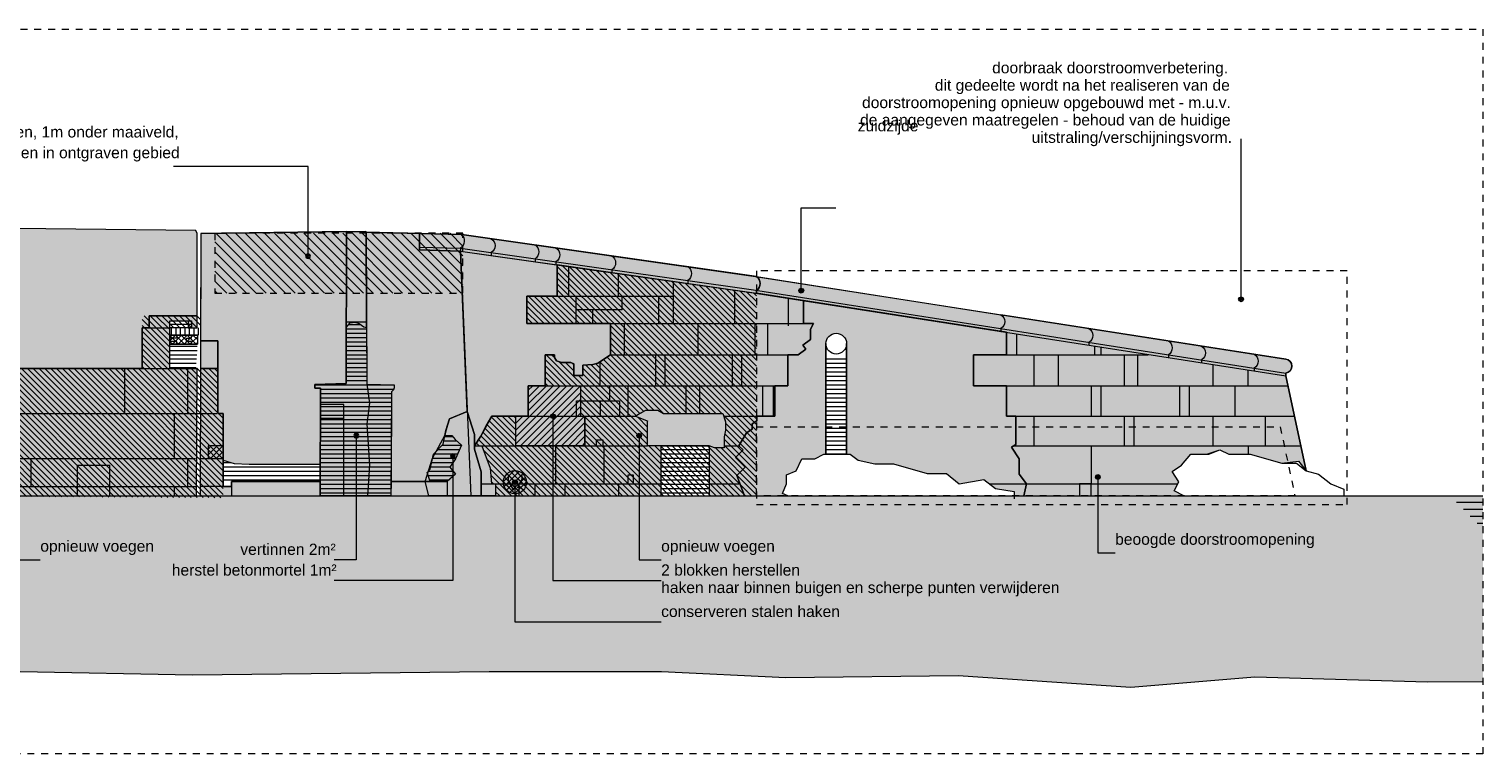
# Model space of a CAD drawing. Extents: x -251883 to 250656, y 0 to 909157.
# Tile 47 of 70: x 7424 to 28500, y 518029 to 528529. Entities that reach past the tile are written whole.
import ezdxf

# ---------------------------------------------------------------- set-up
doc = ezdxf.new("R2010")
doc.units = 0
doc.header["$MEASUREMENT"] = 0
doc.linetypes.add('DASHED', pattern=[200, 100, -100])
for name, color, linetype in [('A-0019-AFDEKVLAK', 1, 'Continuous'), ('A-0020-KADER', 7, 'Continuous'), ('A-0070-SYMBOOL', 8, 'Continuous'), ('A-1100-TXT+MT-SO', 7, 'Continuous')]:
    doc.layers.add(name, color=color, linetype=linetype)
pattern_1 = [(0, (0, 0), (0, 62.5), [])]
pattern_2 = [(45, (0, 0), (-42.426407, 42.426407), []), (135, (0, 0), (-42.426407, -42.426407), [])]
pattern_3 = [(135, (0, 0), (-42.426407, -42.426407), [])]

# ---------------------------------------------------------------- blocks, each defined once
blk = doc.blocks.new('M-MAATREGELEN_465')
at = {"linetype": 'Continuous', "lineweight": 5}
for color, points in [(254, [(100469, -30982), (104825, -31029), (104845, -31070), (104841, -32264), (104146, -32264), (104146, -32439), (104046, -32439), (104046, -33030), (100468, -33030)]), (254, [(105221, -33681), (105141, -33681), (105141, -33078), (105142, -32628), (104891, -32627), (104895, -31070), (107008, -31043), (107003, -33243), (106549, -33260), (106549, -33311), (106633, -33311), (106629, -34416), (105599, -34416), (105379, -34406), (105221, -34356)]), (254, [(107008, -31043), (107025, -31046), (107288, -31045), (107294, -31053), (107299, -32436), (107259, -32426), (107189, -32376), (107129, -32356), (107059, -32366), (107005, -32436)]), (254, [(107658, -33366), (107689, -33336), (107698, -33306), (107699, -33264), (107302, -33253), (107294, -31053), (108065, -31071), (108065, -31311), (108659, -31326), (108757, -33651), (108499, -33756), (108449, -33926), (108409, -34126), (108269, -34271), (108219, -34486), (108179, -34536), (108221, -34666), (107653, -34666)]), (8, [(108659, -31326), (108065, -31311), (108065, -31071), (108679, -31086), (112950, -31694, -0.543244), (112950, -31896), (112950, -31937)]), (254, [(108659, -31326), (110063, -31526), (110063, -31978), (109623, -31978), (109623, -32378), (110837, -32378), (110837, -32829), (110653, -32949), (110578, -32972), (110433, -32979), (110433, -33129), (110303, -33129), (110303, -32959), (110258, -32939), (110123, -32939), (110053, -32919), (110023, -32869), (110023, -32829), (109887, -32829), (109887, -33278), (109643, -33278), (109643, -33718), (109113, -33718), (109033, -33859), (108957, -34009), (108862, -34148), (108862, -33986), (108757, -33651)]), (8, [(108959, -34526), (108862, -34196), (108862, -34148), (108957, -34009), (109113, -33718), (109643, -33718), (109643, -33278), (109887, -33278), (109887, -32889), (109887, -32829), (110023, -32829), (110023, -32869), (110053, -32919), (110123, -32939), (110258, -32939), (110303, -32959), (110303, -33129), (110433, -33129), (110433, -32979), (110578, -32972), (110653, -32949), (110837, -32829), (110837, -32378), (109623, -32378), (109623, -31978), (110063, -31978), (110063, -31526), (113211, -31978), (113632, -32044), (113632, -32378), (113777, -32378), (113733, -32458), (113733, -32608), (113623, -32688), (113667, -32748), (113557, -32828), (113407, -32828), (113407, -32955), (113407, -32998), (113407, -33278), (113217, -33278), (113217, -33333), (113217, -33379), (113217, -33718), (112957, -33718), (112957, -33788), (112887, -33828), (112887, -33908), (112807, -33958), (112697, -34148), (112757, -34208), (112647, -34318), (112787, -34458), (112667, -34578), (112777, -34871), (112267, -34871), (112267, -34148), (111567, -34148), (111567, -34871), (108959, -34871)]), (254, [(112950, -31937), (112950, -31896, 0.543244), (112950, -31694), (116494, -32248, -0.543244), (116494, -32450), (116494, -32491)]), (254, [(112950, -31937), (112950, -31896, 0.543139), (112950, -31694), (116494, -32248, -0.543315), (116494, -32450), (116494, -32491)]), (254, [(112667, -34578), (112787, -34458), (112647, -34318), (112757, -34208), (112697, -34148), (112807, -33958), (112887, -33908), (112887, -33828), (112957, -33788), (112957, -33718), (113217, -33718), (113217, -33518), (113217, -33379), (113217, -33278), (113407, -33278), (113407, -32998), (113407, -32869), (113407, -32828), (113557, -32828), (113667, -32748), (113623, -32688), (113733, -32608), (113733, -32458), (113777, -32378), (113632, -32378), (113632, -32044), (116577, -32503), (116577, -32828), (116097, -32828), (116097, -33278), (116577, -33278), (116577, -33718), (116709, -33718), (116709, -34128), (116647, -34168), (116757, -34338), (116757, -34558), (116867, -34698), (116827, -34871), (116688, -34871), (116687, -34808), (116417, -34768), (116247, -34638), (115887, -34698), (115707, -34548), (115427, -34548), (114937, -34408), (114667, -34408), (114427, -34358), (114307, -34271), (114257, -34271), (114257, -32668, 1), (113957, -32668), (113957, -34271), (113927, -34271), (113797, -34338), (113607, -34338), (113527, -34508), (113385, -34568), (113385, -34698), (113327, -34838), (113407, -34871), (112777, -34871)]), (8, [(100468, -33030), (104046, -33030), (104046, -32439), (104146, -32439), (104146, -32264), (104841, -32264), (104841, -32439), (104711, -32439), (104711, -32339), (104446, -32339), (104446, -33030), (104841, -33030), (104835, -34875), (100469, -34871)]), (121, [(106628, -34869), (106633, -33311), (106549, -33311), (106549, -33260), (107003, -33243), (107003, -32350), (107298, -32350), (107302, -33253), (107699, -33264), (107698, -33306), (107689, -33336), (107658, -33366), (107652, -34871)]), (8, [(116867, -34698), (116757, -34558), (116757, -34338), (116647, -34168), (116709, -34128), (116709, -33718), (116577, -33718), (116577, -33278), (116097, -33278), (116097, -32828), (116577, -32828), (116577, -32503), (116494, -32491), (116494, -32450, 0.543244), (116494, -32248), (120626, -32892, -0.85198), (120626, -33094), (120626, -33135), (120919, -34508), (120806, -34368), (120569, -34398), (120107, -34271), (119797, -34271), (119667, -34208), (119507, -34271), (119247, -34271), (119114, -34428), (118977, -34518), (119075, -34668), (119007, -34798), (119147, -34871), (116827, -34871)]), (7, [(104891, -32627), (105142, -32629), (105141, -33028), (104891, -33030)]), (8, [(104889, -33028), (105141, -33028), (105141, -33681), (105221, -33681), (105221, -34736), (105341, -34736), (105341, -34666), (106629, -34666), (106628, -34869), (104885, -34875)]), (8, [(107653, -34666), (108469, -34666), (108587, -34558), (108507, -34458), (108587, -34338), (108677, -34138), (108584, -34058), (108537, -33998), (108434, -33998), (108449, -33926), (108499, -33756), (108757, -33651), (108862, -33986), (108862, -34196), (108959, -34526), (108959, -34871), (107652, -34871)]), (253, [(108200, -34871), (108150, -34666), (108256, -34325), (108434, -33998), (108499, -33756), (108757, -33651), (108862, -33986), (108862, -34148), (108970, -34148), (109090, -34470), (109110, -34698), (109170, -34698), (109170, -34871)]), (254, [(111373, -34148), (111373, -33789), (111193, -33718), (111348, -33629), (111523, -33629), (111603, -33679), (112463, -33679), (112476, -33718), (112503, -33799), (112503, -33919), (112483, -34019), (112483, -34179), (112343, -34179), (112267, -34148)]), (111, [(66482, -34871), (123482, -34871), (123482, -37565), (122677, -37571), (120177, -37501), (118376, -37651), (115876, -37481), (113376, -37511), (111575, -37421), (109075, -37421), (104774, -37471), (102275, -37421), (99775, -37471), (97974, -37461), (95474, -37461), (92974, -37451), (91173, -37401), (88673, -37301), (86173, -37191), (83674, -37291), (81728, -37291), (79373, -37331), (76873, -37341), (72572, -37241), (70072, -37171), (67572, -37261), (66482, -37255)])]:
    blk.add_hatch(color=color, dxfattribs=at).paths.add_polyline_path(points, flags=0)
h = blk.add_hatch(dxfattribs=at)
h.set_pattern_fill('@GA03b', color=92, style=0, pattern_type=0)
h.set_pattern_definition([(135, (0, 0), (-70.71068, -70.71068), [])])
h.paths.add_polyline_path([(105100, -31068), (105100, -31936), (108696, -31936), (108696, -31068)], flags=0)
h = blk.add_hatch(dxfattribs=at)
h.set_pattern_fill('@AV058', color=30, style=0, pattern_type=0)
h.set_pattern_definition(pattern_3)
h.paths.add_polyline_path([(108862, -34148), (108970, -34148), (109090, -34470), (109110, -34698), (109170, -34698), (109170, -34871), (111567, -34871), (111567, -34148), (111373, -34148), (111373, -33789), (111193, -33718), (111348, -33629), (111523, -33629), (111604, -33680), (112463, -33679), (112510, -33808), (112503, -33919), (112483, -34019), (112483, -34179), (112343, -34179), (112267, -34148), (111567, -34148), (111567, -34871), (112950, -34871), (112950, -31937), (110063, -31526), (110063, -31978), (109623, -31978), (109623, -32378), (110837, -32378), (110837, -32829), (110653, -32949), (110578, -32972), (110433, -32979), (110433, -33129), (110303, -33129), (110303, -32959), (110258, -32939), (110123, -32939), (110053, -32919), (110023, -32869), (110023, -32829), (109887, -32829), (109887, -33278), (110400, -33278), (110400, -33718), (110463, -33718), (110463, -34148), (109463, -34148), (109463, -33718), (109113, -33718)], flags=0)
h = blk.add_hatch(dxfattribs=at)
h.set_pattern_fill('@AV058', color=30, style=0, pattern_type=0)
h.set_pattern_definition(pattern_3)
h.paths.add_polyline_path([(100468, -33030), (104046, -33030), (104046, -32264), (104891, -32264), (104891, -32439), (104446, -32439), (104446, -33030), (105141, -33030), (105141, -33681), (105221, -33681), (105221, -34150), (105000, -34150), (105000, -34331), (105221, -34331), (105221, -34900), (100469, -34871)], flags=0)
h = blk.add_hatch(dxfattribs=at)
h.set_pattern_fill('@AVMWV', color=8, style=0, pattern_type=0)
h.set_pattern_definition([(90, (0, 0), (-65, 4e-15), [])])
h.paths.add_polyline_path([(104891, -32546), (104891, -32439), (104446, -32439), (104446, -32546)], flags=0)
h = blk.add_hatch(dxfattribs=at)
h.set_pattern_fill('@AVMWH2', color=251, style=0, pattern_type=0)
h.set_pattern_definition(pattern_1)
h.paths.add_polyline_path([(106628, -34869), (107652, -34871), (107658, -33366), (107689, -33336), (107698, -33306), (107699, -33264), (107302, -33253), (107299, -32436), (107259, -32426), (107189, -32376), (107129, -32356), (107059, -32366), (107005, -32436), (107003, -33243), (106549, -33260), (106549, -33311), (106633, -33311)], flags=0)
h = blk.add_hatch(dxfattribs=at)
h.set_pattern_fill('@AV065', color=51, style=0, pattern_type=0)
h.set_pattern_definition(pattern_2)
h.paths.add_polyline_path([(104446, -32546), (104846, -32546), (104846, -32676), (104446, -32676)], flags=0)
h = blk.add_hatch(dxfattribs=at)
h.set_pattern_fill('@AVMWH2', color=251, style=0, pattern_type=0)
h.set_pattern_definition(pattern_1)
h.paths.add_polyline_path([(104446, -33030), (104825, -33030), (104846, -32676), (104446, -32676)], flags=0)
h = blk.add_hatch(dxfattribs=at)
h.set_pattern_fill('@AVMWH2', color=251, style=0, pattern_type=0)
h.set_pattern_definition(pattern_1)
h.paths.add_polyline_path([(113957, -34271), (114257, -34271), (114257, -32828), (113957, -32828)], flags=0)
h = blk.add_hatch(dxfattribs=at)
h.set_pattern_fill('@AV093', color=154, style=0, pattern_type=0)
h.set_pattern_definition([(45, (0, 0), (-49.497475, 49.497475), [])])
h.paths.add_polyline_path([(109643, -33278), (110400, -33278), (110400, -33718), (110463, -33718), (110463, -34148), (109463, -34148), (109463, -33718), (109643, -33718)], flags=0)
h = blk.add_hatch(dxfattribs=at)
h.set_pattern_fill('@AVMWH2', color=251, style=0, pattern_type=0)
h.set_pattern_definition(pattern_1)
h.paths.add_polyline_path([(108221, -34666), (108469, -34666), (108587, -34558), (108507, -34458), (108587, -34338), (108677, -34138), (108584, -34058), (108537, -33998), (108434, -33998), (108409, -34126), (108269, -34271), (108219, -34486), (108179, -34536)], flags=0)
h = blk.add_hatch(dxfattribs=at)
h.set_pattern_fill('@AV065', color=51, style=0, pattern_type=0)
h.set_pattern_definition(pattern_2)
h.paths.add_polyline_path([(105221, -34331), (105221, -34150), (105000, -34150), (105000, -34331)], flags=0)
h = blk.add_hatch(dxfattribs=at)
h.set_pattern_fill('@AVMWH2', color=251, style=0, pattern_type=0)
h.set_pattern_definition(pattern_1)
h.paths.add_polyline_path([(111567, -34871), (111567, -34148), (112267, -34148), (112267, -34871)], flags=0)
h = blk.add_hatch(dxfattribs=at)
h.set_pattern_fill('@AVMWH2', color=251, style=0, pattern_type=0)
h.set_pattern_definition(pattern_1)
h.paths.add_polyline_path([(105221, -34666), (106629, -34666), (106629, -34416), (105599, -34416), (105379, -34406), (105221, -34356), (105221, -34431)], flags=0)
h = blk.add_hatch(dxfattribs=at)
h.set_pattern_fill('@AV065', color=51, style=0, pattern_type=0)
h.set_pattern_definition(pattern_2)
h.paths.add_polyline_path([(109300, -34750, 1), (109600, -34600, 1)], flags=0)
at = {"color": 7, "linetype": 'DASHED', "lineweight": 0}
blk.add_lwpolyline([(66482, -38611), (66482, -28111), (123482, -28111), (123482, -38611)], close=True, dxfattribs=at)
at = {"color": 254, "linetype": 'Continuous', "lineweight": 5}
for points in [[(100468, -33030), (104046, -33030), (104046, -32439), (104146, -32439), (104146, -32264), (104841, -32264), (104845, -31070), (104825, -31029), (100469, -30982)], [(105221, -34356), (105379, -34406), (105599, -34416), (106629, -34416), (106633, -33311), (106549, -33311), (106549, -33260), (107003, -33243), (107008, -31043), (104895, -31070), (104891, -32627), (105142, -32628), (105141, -33078), (105141, -33078), (105141, -33681), (105221, -33681)], [(107005, -32436), (107059, -32366), (107129, -32356), (107189, -32376), (107259, -32426), (107299, -32436), (107294, -31053), (107288, -31045), (107025, -31046), (107008, -31043)], [(107653, -34666), (108221, -34666), (108179, -34536), (108219, -34486), (108269, -34271), (108409, -34126), (108449, -33926), (108499, -33756), (108757, -33651), (108659, -31326), (108065, -31311), (108065, -31071), (107294, -31053), (107302, -33253), (107699, -33264), (107698, -33306), (107689, -33336), (107658, -33366)], [(108659, -31326), (110063, -31526), (110063, -31978), (109623, -31978), (109623, -32378), (110837, -32378), (110837, -32829), (110653, -32949), (110578, -32972), (110433, -32979), (110433, -33129), (110303, -33129), (110303, -32959), (110258, -32939), (110123, -32939), (110053, -32919), (110023, -32869), (110023, -32829), (109887, -32829), (109887, -33278), (109643, -33278), (109643, -33718), (109113, -33718), (109033, -33859), (108957, -34009), (108862, -34148), (108862, -33986), (108757, -33651)], [(111373, -34148), (111373, -33789), (111193, -33718), (111348, -33629), (111523, -33629), (111603, -33679), (112463, -33679), (112476, -33718), (112503, -33799), (112503, -33919), (112483, -34019), (112483, -34179), (112343, -34179), (112267, -34148)]]:
    blk.add_lwpolyline(points, close=True, dxfattribs=at)
at = {"color": 8, "linetype": 'Continuous', "lineweight": 5}
for points in [[(100468, -33030), (104046, -33030), (104046, -32439), (104146, -32439), (104146, -32264), (104841, -32264), (104845, -31070)], [(104845, -31070), (104825, -31029), (100469, -30982)], [(104895, -31070), (107008, -31043)], [(108659, -31326), (108809, -34871)], [(108862, -34148), (108957, -34009), (109033, -33859), (109113, -33718), (109303, -33718), (109643, -33718), (109643, -33278), (109887, -33278), (109887, -32829), (110023, -32829), (110023, -32869), (110053, -32919), (110123, -32939), (110213, -32939), (110258, -32939), (110303, -32959), (110303, -33129), (110328, -33129), (110433, -33129), (110433, -33092), (110433, -32979), (110578, -32972), (110653, -32949), (110837, -32829), (110837, -32378), (109623, -32378), (109623, -31978), (110063, -31978), (110063, -31526)], [(110233, -31978), (110233, -31549)], [(110953, -31978), (110953, -31659)], [(111743, -31767), (111743, -32378)], [(110063, -31978), (111743, -31978)], [(110333, -31978), (110333, -32378)], [(111003, -32178), (111003, -31978)], [(111536, -32378), (111536, -31978)], [(112633, -31895), (112633, -32378)], [(113411, -32009), (113411, -32409)], [(111003, -32178), (110333, -32178)], [(110573, -32178), (110573, -32378)], [(112777, -34871), (112667, -34578), (112787, -34458), (112647, -34318), (112757, -34208), (112697, -34148), (112807, -33958), (112887, -33908), (112887, -33828), (112957, -33788), (112957, -33718), (113217, -33718), (113217, -33609), (113217, -33518), (113217, -33379), (113217, -33278), (113264, -33278), (113343, -33278), (113407, -33278), (113407, -32828), (113557, -32828), (113667, -32748), (113623, -32688), (113733, -32608), (113733, -32498), (113733, -32458), (113777, -32378), (113632, -32378), (113632, -32044)], [(104146, -32439), (104446, -32439)], [(104446, -33030), (104446, -32339), (104761, -32339), (104761, -32439), (104841, -32439)], [(104761, -32389), (104446, -32389)], [(104761, -32439), (104446, -32439)], [(107005, -32436), (107059, -32366), (107129, -32356), (107189, -32376), (107259, -32426), (107299, -32436)], [(110837, -32378), (113632, -32378)], [(111033, -32378), (111033, -32827)], [(112103, -32378), (112103, -32829)], [(112933, -32828), (112933, -32378)], [(113113, -32378), (113113, -32828)], [(104446, -32546), (104546, -32546), (104546, -32586), (104446, -32586)], [(104846, -32546), (104446, -32546), (104446, -32676), (104846, -32676)], [(104546, -32676), (104546, -32636), (104446, -32636)], [(104759, -32676), (104759, -32636), (104689, -32636), (104689, -32586), (104759, -32586), (104759, -32546)], [(116827, -34871), (116867, -34698), (116757, -34558), (116757, -34338), (116647, -34168), (116709, -34128), (116709, -33718), (116577, -33718), (116577, -33278), (116097, -33278), (116097, -32828), (116577, -32828), (116577, -32503)], [(116723, -32828), (116723, -32526)], [(110837, -32829), (113407, -32828)], [(111493, -33278), (111493, -32829)], [(111623, -32829), (111623, -33278)], [(112603, -33278), (112603, -32829)], [(112733, -32829), (112733, -33278)], [(113957, -32668), (113957, -34271), (114257, -34271), (114257, -32668)], [(116577, -32828), (118629, -32828)], [(116973, -32828), (116973, -33278)], [(117323, -32828), (117323, -33278)], [(117853, -32702), (117853, -32828)], [(117943, -32716), (117943, -32828)], [(118283, -32828), (118283, -33278)], [(118473, -32828), (118473, -33278)], [(103793, -33681), (103793, -33030)], [(104046, -33030), (104841, -33030)], [(104706, -33681), (104706, -33030)], [(105141, -33028), (105141, -33681), (105221, -33681), (105221, -34331), (105221, -34356), (105379, -34406), (105599, -34416), (106629, -34416)], [(110683, -33278), (110683, -32930)], [(119564, -32969), (119564, -33278)], [(120073, -33049), (120073, -33278)], [(107302, -33253), (107340, -33530), (107300, -33830), (107340, -34430), (107310, -34871)], [(109887, -33278), (113407, -33278)], [(110823, -33498), (110823, -33278)], [(111093, -33718), (111093, -33278)], [(111933, -33679), (111933, -33278)], [(112123, -33278), (112123, -33679)], [(113043, -33718), (113043, -33278)], [(113193, -33278), (113193, -33718)], [(116577, -33278), (120656, -33278)], [(117803, -33278), (117803, -33718)], [(117943, -33278), (117943, -33718)], [(119083, -33278), (119083, -33718)], [(119223, -33278), (119223, -33718)], [(119883, -33278), (119883, -33718)], [(120626, -33135), (120919, -34508)], [(110343, -33718), (110343, -33498), (110963, -33498), (110963, -33718)], [(110683, -33498), (110683, -33718)], [(100468, -33681), (105126, -33681)], [(104509, -33681), (104509, -34331)], [(106969, -34870), (106969, -33550), (106632, -33550)], [(108221, -34666), (108179, -34536), (108219, -34486), (108269, -34271), (108409, -34126), (108449, -33926), (108499, -33756), (108757, -33651), (108862, -33986), (108862, -34196), (108959, -34526), (108959, -34871)], [(109463, -34148), (109463, -33718)], [(109643, -33718), (111193, -33718)], [(110463, -34148), (110463, -33718)], [(112476, -33718), (112957, -33718)], [(116709, -33718), (120750, -33718)], [(116973, -33718), (116973, -34148)], [(118283, -33718), (118283, -34148)], [(118423, -33718), (118423, -34148)], [(119564, -33718), (119564, -34148)], [(120323, -33718), (120323, -34148)], [(106969, -33750), (106631, -33750)], [(108434, -33998), (108537, -33998), (108584, -34058), (108677, -34138), (108587, -34338), (108507, -34458), (108587, -34558), (108469, -34666)], [(110633, -34148), (110632, -34059), (110723, -34059), (110723, -34148)], [(100468, -34331), (104821, -34331)], [(102433, -34331), (102433, -34736)], [(104706, -34736), (104706, -34331)], [(104886, -34331), (105221, -34331)], [(108862, -34148), (111373, -34148)], [(110043, -34698), (110043, -34148)], [(110743, -34698), (110743, -34148)], [(111567, -34871), (111567, -34148), (112267, -34148), (112267, -34871)], [(112483, -34148), (112697, -34148)], [(116678, -34148), (120842, -34148)], [(117803, -34148), (117803, -34698)], [(120080, -34148), (120080, -34271)], [(105221, -34356), (105221, -34736), (105341, -34736), (105341, -34666), (106629, -34666)], [(100468, -34736), (104831, -34736)], [(104509, -34736), (104509, -34871)], [(105221, -34736), (104885, -34736)], [(105341, -34736), (105341, -34874)], [(107653, -34666), (108469, -34666), (108469, -34871)], [(108959, -34698), (111567, -34698)], [(109510, -34871), (109510, -34698), (109740, -34698), (109740, -34871)], [(110173, -34698), (110173, -34871)], [(110953, -34698), (110953, -34871)], [(111093, -34698), (111093, -34569), (111163, -34569), (111163, -34698)], [(112267, -34698), (112712, -34698)], [(116325, -34698), (119059, -34698)], [(117803, -34871), (117803, -34698), (117633, -34698), (117633, -34871)]]:
    blk.add_lwpolyline(points, dxfattribs=at)
at = {"color": 1, "linetype": 'DASHED', "lineweight": 5}
blk.add_lwpolyline([(105100, -31068), (105100, -31936), (108696, -31936), (108696, -31068)], close=True, dxfattribs=at)
at = {"color": 8, "linetype": 'Continuous', "lineweight": 5}
for points in [[(112950, -31937), (112950, -31896, 0.543244), (112950, -31694), (108679, -31086), (108065, -31071), (108065, -31311), (108659, -31326)], [(112950, -31937), (112950, -31896, 0.543139), (112950, -31694), (116494, -32248, -0.543315), (116494, -32450), (116494, -32491)], [(116827, -34871), (119147, -34871), (119007, -34798), (119075, -34668), (118977, -34518), (119114, -34428), (119247, -34271), (119507, -34271), (119667, -34208), (119797, -34271), (120107, -34271), (120569, -34398), (120806, -34368), (120919, -34508), (120626, -33135), (120626, -33094, 0.85198), (120626, -32892), (116494, -32248, -0.543244), (116494, -32450), (116494, -32491), (116577, -32503), (116577, -32828), (116097, -32828), (116097, -33278), (116577, -33278), (116577, -33718), (116709, -33718), (116709, -34128), (116647, -34168), (116757, -34338), (116757, -34558), (116867, -34698)]]:
    blk.add_lwpolyline(points, format="xyb", close=True, dxfattribs=at)
for points in [[(108679, -31086, -0.449494), (108662, -31286), (108659, -31326)], [(109107, -31147, -0.543244), (109107, -31349), (109107, -31389)], [(109741, -31237, -0.543244), (109741, -31439), (109741, -31480)], [(110044, -31280, -0.543244), (110044, -31482), (110044, -31523)], [(110854, -31396, -0.543244), (110854, -31598), (110854, -31638)], [(111955, -31552, -0.543244), (111955, -31754), (111955, -31795)], [(112950, -31694, -0.543244), (112950, -31896), (112950, -31937)], [(116494, -32248, -0.543244), (116494, -32450), (116494, -32491)], [(117770, -32447, -0.543244), (117770, -32649), (117770, -32689)], [(118923, -32627, -0.543244), (118923, -32829), (118923, -32869)], [(119404, -32702, -0.543244), (119404, -32904), (119404, -32945)], [(120167, -32821, -0.543244), (120167, -33023), (120167, -33064)], [(120626, -32892, -0.85198), (120626, -33094), (120626, -33135)]]:
    blk.add_lwpolyline(points, format="xyb", dxfattribs=at)
for points in [[(108959, -34871), (111567, -34871), (111567, -34148), (112267, -34148), (112267, -34871), (112777, -34871), (112667, -34578), (112787, -34458), (112647, -34318), (112757, -34208), (112697, -34148), (112807, -33958), (112887, -33908), (112887, -33828), (112957, -33788), (112957, -33718), (113217, -33718), (113217, -33379), (113217, -33333), (113217, -33278), (113217, -33278), (113407, -33278), (113407, -32998), (113407, -32955), (113407, -32828), (113557, -32828), (113667, -32748), (113623, -32688), (113733, -32608), (113733, -32458), (113777, -32378), (113632, -32378), (113632, -32044), (113211, -31978), (110063, -31526), (110063, -31978), (109623, -31978), (109623, -32378), (110837, -32378), (110837, -32829), (110653, -32949), (110578, -32972), (110433, -32979), (110433, -33129), (110303, -33129), (110303, -32959), (110258, -32939), (110123, -32939), (110053, -32919), (110023, -32869), (110023, -32829), (109887, -32829), (109887, -32889), (109887, -33278), (109643, -33278), (109643, -33718), (109113, -33718), (108957, -34009), (108862, -34148), (108862, -34196), (108959, -34526)], [(100469, -34871), (104835, -34875), (104841, -33030), (104446, -33030), (104446, -32339), (104711, -32339), (104711, -32439), (104841, -32439), (104841, -32264), (104146, -32264), (104146, -32439), (104046, -32439), (104046, -33030), (100468, -33030)], [(106628, -34869), (106633, -33311), (106549, -33311), (106549, -33260), (107003, -33243), (107003, -32350), (107298, -32350), (107302, -33253), (107699, -33264), (107698, -33306), (107689, -33336), (107658, -33366), (107652, -34871)], [(104891, -33030), (105141, -33028), (105142, -32629), (104891, -32627)], [(104885, -34875), (106628, -34869), (106629, -34666), (105341, -34666), (105341, -34736), (105221, -34736), (105221, -33681), (105141, -33681), (105141, -33028), (104889, -33028)], [(107652, -34871), (108959, -34871), (108959, -34526), (108862, -34196), (108862, -33986), (108757, -33651), (108499, -33756), (108449, -33926), (108434, -33998), (108537, -33998), (108584, -34058), (108677, -34138), (108587, -34338), (108507, -34458), (108587, -34558), (108469, -34666), (107653, -34666)], [(108200, -34871), (108150, -34666), (108256, -34325), (108434, -33998), (108499, -33756), (108757, -33651), (108862, -33986), (108862, -34148), (108970, -34148), (109090, -34470), (109110, -34698), (109170, -34698), (109170, -34871)], [(111567, -34148), (111373, -34148), (111373, -33789), (111193, -33718), (111243, -33689), (111348, -33629), (111523, -33629), (111603, -33679), (112463, -33679), (112503, -33799), (112503, -33919), (112483, -34019), (112483, -34179), (112343, -34179), (112267, -34148)]]:
    blk.add_lwpolyline(points, close=True, dxfattribs=at)
at = {"color": 8, "linetype": 'DASHED', "lineweight": 5}
blk.add_lwpolyline([(121514, -31611), (112950, -31611), (112950, -35000), (121514, -35000), (121514, -31611)], dxfattribs=at)
at = {"color": 254, "linetype": 'Continuous', "lineweight": 5}
for points in [[(112950, -31937), (112950, -31896, 0.543244), (112950, -31694), (116494, -32248, -0.543244), (116494, -32450), (116494, -32491)], [(112777, -34871), (113407, -34871), (113327, -34838), (113385, -34698), (113385, -34568), (113527, -34508), (113607, -34338), (113797, -34338), (113927, -34271), (113957, -34271), (113957, -32668, -1), (114257, -32668), (114257, -34271), (114307, -34271), (114427, -34358), (114667, -34408), (114937, -34408), (115427, -34548), (115707, -34548), (115887, -34698), (116247, -34638), (116417, -34768), (116687, -34808), (116688, -34871), (116827, -34871), (116867, -34698), (116757, -34558), (116757, -34338), (116647, -34168), (116709, -34128), (116709, -33718), (116577, -33718), (116577, -33278), (116097, -33278), (116097, -32828), (116577, -32828), (116577, -32503), (113632, -32044), (113632, -32378), (113777, -32378), (113733, -32458), (113733, -32608), (113623, -32688), (113667, -32748), (113557, -32828), (113407, -32828), (113407, -32869), (113407, -32998), (113407, -33278), (113217, -33278), (113217, -33278), (113217, -33379), (113217, -33518), (113217, -33718), (112957, -33718), (112957, -33788), (112887, -33828), (112887, -33908), (112807, -33958), (112697, -34148), (112757, -34208), (112647, -34318), (112787, -34458), (112667, -34578)]]:
    blk.add_lwpolyline(points, format="xyb", close=True, dxfattribs=at)
at = {"color": 2, "linetype": 'Continuous', "lineweight": 5}
for points in [[(104446, -32546), (104846, -32546), (104846, -32676), (104446, -32676)], [(105221, -34331), (105221, -34150), (105000, -34150), (105000, -34331)]]:
    blk.add_lwpolyline(points, close=True, dxfattribs=at)
at = {"color": 154, "linetype": 'Continuous', "lineweight": 5}
blk.add_lwpolyline([(109643, -33278), (110400, -33278), (110400, -33718), (110463, -33718), (110463, -34148), (109463, -34148), (109463, -33718), (109643, -33718)], close=True, dxfattribs=at)
at = {"color": 8, "linetype": 'DASHED', "lineweight": 5}
blk.add_lwpolyline([(112950, -33871), (120543, -33871), (120757, -34871), (112950, -34871)], close=True, dxfattribs=at)
at = {"color": 251, "linetype": 'Continuous', "lineweight": 5}
for points in [[(113407, -34871), (113327, -34838), (113385, -34698), (113385, -34568), (113527, -34508), (113607, -34338), (113797, -34338), (113927, -34271), (114087, -34271), (114307, -34271), (114427, -34358), (114667, -34408), (114937, -34408), (115427, -34548), (115707, -34548), (115887, -34698), (116247, -34638), (116417, -34768), (116687, -34808), (116687, -34918)], [(119147, -34871), (119007, -34798), (119075, -34668), (118977, -34518), (119114, -34428), (119247, -34271), (119477, -34271), (119667, -34208), (119797, -34271), (120107, -34271), (120277, -34318), (120569, -34398), (120777, -34398), (120919, -34508), (121097, -34558), (121277, -34698), (121467, -34778), (121467, -34871)], [(109350, -34600), (109350, -34660), (109430, -34790)], [(109550, -34580), (109550, -34636), (109480, -34760)], [(66482, -34871), (123482, -34871)], [(123482, -34971), (123098, -34971)], [(123482, -35071), (123198, -35071)], [(123482, -35171), (123298, -35171)], [(123482, -35271), (123398, -35271)]]:
    blk.add_lwpolyline(points, dxfattribs=at)
at = {"color": 111, "linetype": 'Continuous', "lineweight": 5}
for points in [[(66482, -34871), (123482, -34871)], [(123482, -37565), (122677, -37571), (120177, -37501), (118376, -37651), (115876, -37481), (113376, -37511), (111575, -37421), (109075, -37421), (104774, -37471), (102275, -37421)]]:
    blk.add_lwpolyline(points, dxfattribs=at)
at = {"color": 8, "linetype": 'Continuous', "lineweight": 5}
blk.add_circle((114107, -32668), 150, dxfattribs=at)
at = {"color": 2, "linetype": 'Continuous', "lineweight": 5}
blk.add_circle((109450, -34675), 168, dxfattribs=at)
at = {"layer": 'A-0020-KADER', "color": 8, "linetype": 'Continuous', "lineweight": 5}
for points in [[(104895, -31070), (104884, -34875)], [(107008, -31043), (107003, -33243)], [(107008, -31043), (107025, -31046), (107288, -31045), (107294, -31053)], [(107294, -31053), (107302, -33253)], [(107294, -31053), (108679, -31086), (112939, -31693), (120626, -32892)], [(108065, -31071), (108065, -31311), (108659, -31326), (112904, -31930), (120626, -33135)], [(108065, -31271), (108662, -31286), (112910, -31890), (120626, -33094)], [(107003, -33243), (106549, -33260), (106549, -33311), (106633, -33311), (106628, -34869)], [(107302, -33253), (107699, -33264), (107698, -33306), (107689, -33336), (107658, -33366), (107652, -34871)], [(103107, -34871), (103107, -34430)], [(103107, -34430), (103576, -34430)], [(103576, -34871), (103576, -34430)]]:
    blk.add_lwpolyline(points, dxfattribs=at)
blk.add_lwpolyline([(105141, -33028), (105142, -32629), (104891, -32627), (104891, -33030)], close=True, dxfattribs=at)
at = {"layer": 'A-0020-KADER', "color": 11, "linetype": 'Continuous', "lineweight": 13}
blk.add_lwpolyline([(123482, -37565), (122677, -37571), (120177, -37501), (118376, -37651), (115876, -37481), (113376, -37511), (111575, -37421), (109075, -37421), (104774, -37471), (102275, -37421)], dxfattribs=at)
at = {"layer": 'A-0070-SYMBOOL', "color": 8, "linetype": 'Continuous', "lineweight": 5}
for points in [[(119975, -32025), (119975, -31010), (119975, -29700)], [(106450, -31400), (106450, -30100), (104500, -30100)], [(113600, -31900), (113600, -30700), (114100, -30700)], [(110000, -33718), (110000, -36100), (111569, -36100)], [(102250, -34000), (102250, -35800), (102569, -35800)], [(107150, -34000), (107150, -35800), (106831, -35800)], [(111250, -34000), (111250, -35800), (111569, -35800)], [(108550, -34300), (108550, -36100), (106831, -36100)], [(109450, -34675), (109450, -36700), (111569, -36700)], [(117900, -34600), (117900, -35700), (118150, -35700)]]:
    blk.add_lwpolyline(points, dxfattribs=at)
for points in [[(106415, -31400), (106425, -31425), (106450, -31435), (106475, -31425), (106485, -31400), (106475, -31375), (106450, -31365), (106425, -31375)], [(106425, -31400), (106432, -31418), (106450, -31425), (106468, -31418), (106475, -31400), (106468, -31382), (106450, -31375), (106432, -31382)], [(106435, -31400), (106439, -31411), (106450, -31415), (106461, -31411), (106465, -31400), (106461, -31389), (106450, -31385), (106439, -31389)], [(106445, -31400), (106446, -31404), (106450, -31405), (106454, -31404), (106455, -31400), (106454, -31396), (106450, -31395), (106446, -31396)], [(113635, -31900), (113625, -31925), (113600, -31935), (113575, -31925), (113565, -31900), (113575, -31875), (113600, -31865), (113625, -31875)], [(113625, -31900), (113618, -31918), (113600, -31925), (113582, -31918), (113575, -31900), (113582, -31882), (113600, -31875), (113618, -31882)], [(113615, -31900), (113611, -31911), (113600, -31915), (113589, -31911), (113585, -31900), (113589, -31889), (113600, -31885), (113611, -31889)], [(113605, -31900), (113604, -31904), (113600, -31905), (113596, -31904), (113595, -31900), (113596, -31896), (113600, -31895), (113604, -31896)], [(120010, -32025), (120000, -32049), (119975, -32060), (119951, -32049), (119940, -32025), (119951, -32000), (119975, -31990), (120000, -32000)], [(120000, -32025), (119993, -32042), (119975, -32050), (119958, -32042), (119950, -32025), (119958, -32007), (119975, -32000), (119993, -32007)], [(119990, -32025), (119986, -32035), (119975, -32040), (119965, -32035), (119960, -32025), (119965, -32014), (119975, -32010), (119986, -32014)], [(119980, -32025), (119979, -32028), (119975, -32030), (119972, -32028), (119970, -32025), (119972, -32021), (119975, -32020), (119979, -32021)], [(110035, -33718), (110025, -33743), (110000, -33753), (109975, -33743), (109965, -33718), (109975, -33693), (110000, -33683), (110025, -33693)], [(110025, -33718), (110018, -33736), (110000, -33743), (109982, -33736), (109975, -33718), (109982, -33700), (110000, -33693), (110018, -33700)], [(110015, -33718), (110011, -33728), (110000, -33733), (109989, -33728), (109985, -33718), (109989, -33707), (110000, -33703), (110011, -33707)], [(110005, -33718), (110004, -33721), (110000, -33723), (109996, -33721), (109995, -33718), (109996, -33714), (110000, -33713), (110004, -33714)], [(107115, -34000), (107125, -34025), (107150, -34035), (107175, -34025), (107185, -34000), (107175, -33975), (107150, -33965), (107125, -33975)], [(107125, -34000), (107132, -34018), (107150, -34025), (107168, -34018), (107175, -34000), (107168, -33982), (107150, -33975), (107132, -33982)], [(107135, -34000), (107139, -34011), (107150, -34015), (107161, -34011), (107165, -34000), (107161, -33989), (107150, -33985), (107139, -33989)], [(107145, -34000), (107146, -34004), (107150, -34005), (107154, -34004), (107155, -34000), (107154, -33996), (107150, -33995), (107146, -33996)], [(111285, -34000), (111275, -34025), (111250, -34035), (111225, -34025), (111215, -34000), (111225, -33975), (111250, -33965), (111275, -33975)], [(111275, -34000), (111268, -34018), (111250, -34025), (111232, -34018), (111225, -34000), (111232, -33982), (111250, -33975), (111268, -33982)], [(111265, -34000), (111261, -34011), (111250, -34015), (111239, -34011), (111235, -34000), (111239, -33989), (111250, -33985), (111261, -33989)], [(111255, -34000), (111254, -34004), (111250, -34005), (111246, -34004), (111245, -34000), (111246, -33996), (111250, -33995), (111254, -33996)], [(108515, -34300), (108525, -34325), (108550, -34335), (108575, -34325), (108585, -34300), (108575, -34275), (108550, -34265), (108525, -34275)], [(108525, -34300), (108532, -34318), (108550, -34325), (108568, -34318), (108575, -34300), (108568, -34282), (108550, -34275), (108532, -34282)], [(108535, -34300), (108539, -34311), (108550, -34315), (108561, -34311), (108565, -34300), (108561, -34289), (108550, -34285), (108539, -34289)], [(108545, -34300), (108546, -34304), (108550, -34305), (108554, -34304), (108555, -34300), (108554, -34296), (108550, -34295), (108546, -34296)], [(109485, -34675), (109475, -34700), (109450, -34710), (109425, -34700), (109415, -34675), (109425, -34650), (109450, -34640), (109475, -34650)], [(109475, -34675), (109468, -34693), (109450, -34700), (109432, -34693), (109425, -34675), (109432, -34657), (109450, -34650), (109468, -34657)], [(109465, -34675), (109461, -34686), (109450, -34690), (109439, -34686), (109435, -34675), (109439, -34664), (109450, -34660), (109461, -34664)], [(109455, -34675), (109454, -34679), (109450, -34680), (109446, -34679), (109445, -34675), (109446, -34671), (109450, -34670), (109454, -34671)], [(117935, -34600), (117925, -34625), (117900, -34635), (117875, -34625), (117865, -34600), (117875, -34575), (117900, -34565), (117925, -34575)], [(117925, -34600), (117918, -34618), (117900, -34625), (117882, -34618), (117875, -34600), (117882, -34582), (117900, -34575), (117918, -34582)], [(117915, -34600), (117911, -34611), (117900, -34615), (117889, -34611), (117885, -34600), (117889, -34589), (117900, -34585), (117911, -34589)], [(117905, -34600), (117904, -34604), (117900, -34605), (117896, -34604), (117895, -34600), (117896, -34596), (117900, -34595), (117904, -34596)]]:
    blk.add_lwpolyline(points, close=True, dxfattribs=at)
at = {"layer": 'A-0070-SYMBOOL', "color": 7, "linetype": 'Continuous', "char_height": 162, "attachment_point": 7, "line_spacing_factor": 0.933333}
for s, insert in [('{\\fArial|b0|i0|c12|p0;aan achterzijde ontgraven, 1m onder maaiveld,}', (99857, -29730)), ('{\\fArial|b0|i0|c12|p0;indien nodig metselwerk herstellen in ontgraven gebied}', (99067, -30030)), ('{\\fArial|b0|i0|c12|p0;opnieuw voegen}', (102569, -35730)), ('{\\fArial|b0|i0|c12|p0;vertinnen 2m²}', (105468, -35730)), ('{\\fArial|b0|i0|c12|p0;opnieuw voegen}', (111569, -35730)), ('{\\fArial|b0|i0|c12|p0;beoogde doorstroomopening}', (118150, -35630)), ('{\\fArial|b0|i0|c12|p0;herstel betonmortel 1m²}', (104475, -36030)), ('{\\fArial|b0|i0|c12|p0;2 blokken herstellen}', (111569, -36030)), ('{\\fArial|b0|i0|c12|p0;haken naar binnen buigen en scherpe punten verwijderen}', (111569, -36330)), ('{\\fArial|b0|i0|c12|p0;conserveren stalen haken}', (111569, -36630))]:
    blk.add_mtext(s, dxfattribs=dict(at, insert=insert))
at = {"layer": 'A-1100-TXT+MT-SO', "color": 7, "linetype": 'Continuous', "char_height": 162, "attachment_point": 7, "line_spacing_factor": 0.933333}
for s, insert in [('{\\fArial|b0|i0|c12|p0;doorbraak doorstroomverbetering. }', (116367, -28800)), ('{\\fArial|b0|i0|c12|p0;dit gedeelte wordt na het realiseren van de }', (115536, -29052)), ('{\\fArial|b0|i0|c12|p0;uitstraling/verschijningsvorm.}', (116939, -29808))]:
    blk.add_mtext(s, dxfattribs=dict(at, insert=insert))
at = {"linetype": 'Continuous'}
blk.add_wipeout([(114350, -29450), (115400, -29450), (115400, -29700), (114350, -29700)], dxfattribs=at).dxf.layer = 'A-0019-AFDEKVLAK'
at = {"layer": 'A-1100-TXT+MT-SO', "color": 7, "linetype": 'Continuous', "char_height": 162, "attachment_point": 7, "line_spacing_factor": 0.933333}
for s, insert in [('{\\fArial|b0|i0|c12|p0;doorstroomopening opnieuw opgebouwd met - m.u.v. }', (114481, -29304)), ('{\\fArial|b0|i0|c12|p0;zuidzijde}', (114418, -29641)), ('{\\fArial|b0|i0|c12|p0;de aangegeven maatregelen - behoud van de huidige }', (114452, -29556))]:
    blk.add_mtext(s, dxfattribs=dict(at, insert=insert))

msp = doc.modelspace()

# ---------------------------------------------------------------- block references
msp.add_blockref('M-MAATREGELEN_465', (-94982, 556640))

doc.saveas('drawing.dxf')
